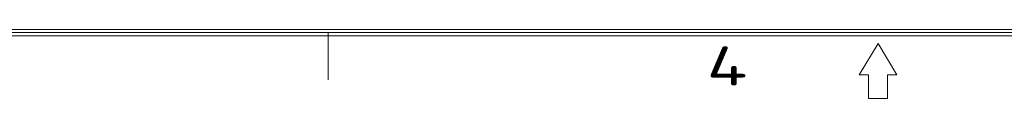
# Model space of a CAD drawing. Header units: inches. Extents: x -121 to 307, y -30 to 271.
# Tile 3 of 15: x 31 to 102, y -30 to -25. Entities that reach past the tile are written whole.
import ezdxf
from ezdxf.enums import TextEntityAlignment as Align

# ---------------------------------------------------------------- set-up
doc = ezdxf.new("R2010")
doc.units = ezdxf.units.IN
doc.header["$LTSCALE"] = 23.1
doc.header["$MEASUREMENT"] = 0
doc.layers.get('0').update_dxf_attribs({"lineweight": 18})
doc.styles.get("Standard").update_dxf_attribs({"font": 'isocp3.shx', "bigfont": 'gbcbig.shx'})

# ---------------------------------------------------------------- blocks, each defined once
blk = doc.blocks.new('图表_1')
for p, q in [((288.005, -150.459), (-132.056, -150.459)), ((287.778, -150.232), (-131.83, -150.232)), ((287.552, -150.005), (-131.603, -150.005)), ((38.282, -150.232), (38.282, -153.634)), ((77.974, -151.026), (76.614, -153.294)), ((79.335, -153.294), (77.974, -151.026)), ((76.614, -153.294), (77.294, -153.294)), ((77.294, -153.294), (77.294, -154.995)), ((78.655, -153.294), (79.335, -153.294)), ((78.655, -154.995), (78.655, -153.294)), ((77.294, -154.995), (78.655, -154.995))]:
    blk.add_line(p, q)
at = {"width": 1.53846}
blk.add_text('4', height=2.835, dxfattribs=at).set_placement((65.602, -154.058))
blk = doc.blocks.new('hcfa图表_1')
blk.add_blockref('图表_1', (-366.293, 186.043))
blk = doc.blocks.new('禾川制图_1')
blk.add_blockref('hcfa图表_1', (502.607, -331.753))
for tag, p in [('V1.0', (6.998, -23.805)), ('XXXX', (49.654, -23.499)), ('XXXC', (81.788, -23.793)), ('XXXO', (93.952, -23.718))]:
    blk.add_attdef(tag, p, '', height=2.509)
blk.add_attdef('XXXY', (16.613, -23.718), '', height=2.509, rotation=0.63308)
for tag, p in [('XXXE', (315.806, -269.302)), ('XXXC', (348.558, -269.302)), ('XXXA', (399.262, -269.336)), ('XXXG', (273.318, -276.509)), ('XXXF', (315.77, -276.231)), ('XXXD', (349.078, -276.231)), ('XXXB', (399.165, -276.491)), ('XXXJ', (273.456, -283.933)), ('XXXQ', (335.144, -291.804)), ('XXXP', (301.311, -291.906)), ('XXXO', (351.702, -291.855)), ('XXXM', (277.007, -293.421))]:
    blk.add_attdef(tag, text='', height=2.509).set_placement(p, align=Align.CENTER)

msp = doc.modelspace()

# ---------------------------------------------------------------- block references
msp.add_blockref('禾川制图_1', (-121.442, 270.927))

doc.saveas('drawing.dxf')
